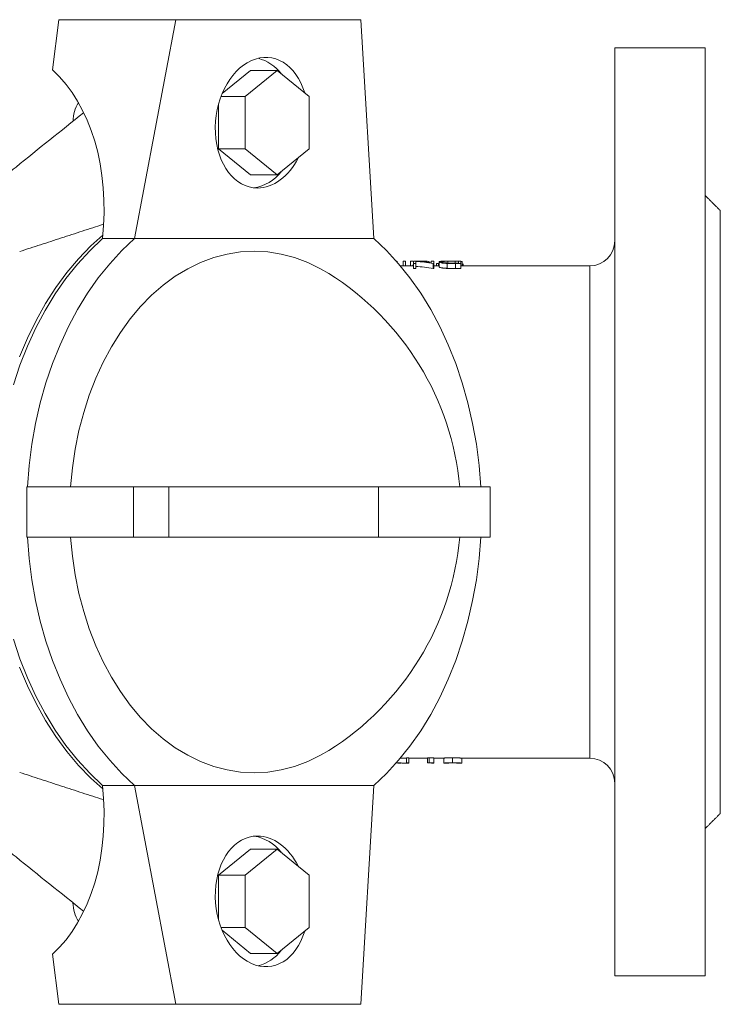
# Model space of a CAD drawing. Header units: millimetres. Extents: x 436 to 1001, y 323 to 860.
# Tile 2 of 5: x 537 to 676, y 323 to 519. Entities that reach past the tile are written whole.
import ezdxf

# ---------------------------------------------------------------- set-up
doc = ezdxf.new("R2010")
doc.units = ezdxf.units.MM

msp = doc.modelspace()

# ---------------------------------------------------------------- linework, layer by layer
at = {"color": 7, "linetype": 'Continuous', "lineweight": 15}
for p, q in [((543.06, 509.1), (544.31, 519.1)), ((544.31, 519.1), (567.64, 519.1)), ((567.64, 519.1), (559.38, 475.52)), ((567.64, 519.1), (604.41, 519.1)), ((604.41, 519.1), (607.02, 475.52)), ((655, 513.47), (673, 513.47)), ((655, 328.74), (655, 513.47)), ((673, 328.74), (673, 513.47)), ((582.49, 509), (576.84, 504.38)), ((587.8, 509), (581.43, 503.8)), ((587.8, 509), (582.49, 509)), ((594.16, 503.8), (587.8, 509)), ((581.43, 503.8), (576.61, 503.8)), ((581.43, 503.8), (581.43, 493.41)), ((594.16, 493.41), (594.16, 503.8)), ((576.13, 502.31), (576.13, 493.41)), ((581.43, 493.41), (576.13, 493.41)), ((576.13, 493.41), (582.49, 488.21)), ((581.43, 493.41), (587.8, 488.21)), ((587.8, 488.21), (594.16, 493.41)), ((587.8, 488.21), (582.49, 488.21)), ((676, 361.1), (676, 481.1)), ((553.02, 475.52), (559.38, 475.52)), ((559.38, 475.52), (607.02, 475.52)), ((613.35, 471.05), (612.88, 471.05)), ((614.77, 471.05), (614.3, 471.05)), ((614.9, 470.56), (614.9, 471.06)), ((614.9, 471.06), (615.01, 471.06)), ((615.37, 470.56), (614.9, 470.56)), ((614.9, 470.56), (614.9, 469.57)), ((615.37, 470.56), (615.37, 471)), ((615.37, 470.56), (615.37, 469.57)), ((617.66, 471.04), (615.51, 471.04)), ((618.47, 470.71), (618.47, 471.06)), ((618.47, 471.06), (618.94, 471.06)), ((618.94, 470.56), (618.84, 470.56)), ((618.94, 470.56), (618.94, 471.06)), ((618.94, 470.56), (618.94, 469.57)), ((622.7, 471.06), (624.33, 471.06)), ((623.85, 471.04), (623.25, 471.04)), ((624.33, 470.56), (623.27, 470.56)), ((623.49, 470.64), (623.85, 470.64)), ((623.85, 470.64), (623.85, 471.04)), ((624.33, 470.56), (624.33, 471.06)), ((624.33, 470.56), (624.33, 469.57)), ((615.37, 469.57), (614.9, 469.57)), ((618.94, 469.57), (618.84, 469.57)), ((624.33, 469.57), (623.27, 469.57)), ((650, 372.1), (650, 470.1)), ((537.95, 421.1), (537.95, 426.1)), ((559.16, 426.1), (537.95, 426.1)), ((559.16, 416.1), (559.16, 426.1)), ((566.23, 426.1), (559.16, 426.1)), ((566.23, 416.1), (566.23, 426.1)), ((607.95, 426.1), (566.23, 426.1)), ((607.95, 416.1), (607.95, 426.1)), ((630.21, 426.1), (607.95, 426.1)), ((537.95, 416.1), (537.95, 421.1)), ((559.16, 416.1), (537.95, 416.1)), ((566.23, 416.1), (559.16, 416.1)), ((607.95, 416.1), (566.23, 416.1)), ((630.21, 416.1), (607.95, 416.1)), ((613.55, 372.18), (614.02, 372.18)), ((613.55, 371.18), (613.55, 372.18)), ((613.55, 371.1), (613.55, 371.18)), ((613.55, 371.18), (614.02, 371.18)), ((614.02, 371.18), (614.02, 372.18)), ((614.02, 371.1), (614.02, 371.18)), ((618.53, 371.15), (617.72, 371.15)), ((618.03, 372.18), (619, 372.18)), ((618.03, 371.18), (619, 371.18)), ((618.53, 371.1), (618.53, 371.15)), ((619, 371.18), (619, 372.18)), ((619, 371.1), (619, 371.18)), ((553.02, 366.69), (559.38, 366.69)), ((559.38, 366.69), (607.02, 366.69)), ((567.64, 323.1), (559.38, 366.69)), ((604.41, 323.1), (607.02, 366.69)), ((582.49, 354), (576.13, 348.8)), ((587.8, 354), (581.43, 348.8)), ((587.8, 354), (582.49, 354)), ((594.16, 348.8), (587.8, 354)), ((581.43, 348.8), (576.13, 348.8)), ((576.13, 348.8), (576.13, 339.89)), ((581.43, 348.8), (581.43, 338.41)), ((594.16, 338.41), (594.16, 348.8)), ((581.43, 338.41), (576.61, 338.41)), ((576.84, 337.83), (582.49, 333.21)), ((581.43, 338.41), (587.8, 333.21)), ((587.8, 333.21), (594.16, 338.41)), ((587.8, 333.21), (582.49, 333.21)), ((543.06, 333.1), (544.31, 323.1)), ((655, 328.74), (673, 328.74)), ((544.31, 323.1), (567.64, 323.1)), ((567.64, 323.1), (604.41, 323.1))]:
    msp.add_line(p, q, dxfattribs=at)
at = {"color": 7, "linetype": 'Continuous', "lineweight": 15, "flags": 128}
for points in [[(535.27, 446.42), (536.58, 450.34), (538.07, 454.13), (539.74, 457.76), (541.58, 461.23), (543.58, 464.51), (545.74, 467.6), (548.04, 470.47), (550.47, 473.12), (553.02, 475.52)], [(536.51, 452.02), (538.06, 455.71), (539.79, 459.25), (541.69, 462.62), (543.74, 465.8), (545.93, 468.77), (548.27, 471.53), (550.72, 474.07), (553.08, 476.18)], [(538.08, 426.1), (538.42, 430.37), (538.96, 434.59), (539.7, 438.75), (540.63, 442.83), (541.76, 446.81), (543.07, 450.68), (544.56, 454.41), (546.22, 458), (548.05, 461.42), (550.04, 464.65), (552.18, 467.7), (554.45, 470.53), (556.86, 473.14), (559.38, 475.52)], [(607.02, 475.52), (609.54, 473.14), (611.95, 470.53), (614.22, 467.7), (616.36, 464.65), (618.35, 461.42), (620.18, 458), (621.84, 454.41), (623.33, 450.68), (624.64, 446.81), (625.77, 442.83), (626.7, 438.75), (627.44, 434.59), (627.98, 430.37), (628.32, 426.1)], [(546.66, 426.1), (547.02, 429.9), (547.58, 433.64), (548.33, 437.32), (549.27, 440.9), (550.39, 444.38), (551.69, 447.74), (553.17, 450.95), (554.8, 454), (556.59, 456.86), (558.53, 459.54), (560.59, 462), (562.79, 464.25), (565.09, 466.26), (567.49, 468.02), (569.97, 469.53), (572.53, 470.78), (575.15, 471.75), (577.81, 472.45), (580.5, 472.88), (583.2, 473.02), (585.9, 472.88), (588.59, 472.45), (591.25, 471.75), (593.87, 470.78), (596.43, 469.53), (598.05, 468.58)], [(559.38, 366.69), (556.86, 369.06), (554.45, 371.68), (552.18, 374.51), (550.04, 377.55), (548.05, 380.79), (546.22, 384.21), (544.56, 387.8), (543.07, 391.53), (541.76, 395.4), (540.63, 399.38), (539.7, 403.46), (538.96, 407.62), (538.42, 411.84), (538.08, 416.1)], [(598.05, 373.63), (596.43, 372.68), (593.87, 371.43), (591.25, 370.45), (588.59, 369.75), (585.9, 369.33), (583.2, 369.19), (580.5, 369.33), (577.81, 369.75), (575.15, 370.45), (572.53, 371.43), (569.97, 372.68), (567.49, 374.19), (565.09, 375.95), (562.79, 377.96), (560.59, 380.2), (558.53, 382.67), (556.59, 385.34), (554.8, 388.21), (553.17, 391.26), (551.69, 394.47), (550.39, 397.82), (549.27, 401.3), (548.33, 404.89), (547.58, 408.57), (547.02, 412.31), (546.66, 416.1)], [(628.32, 416.1), (627.98, 411.84), (627.44, 407.62), (626.7, 403.46), (625.77, 399.38), (624.64, 395.4), (623.33, 391.53), (621.84, 387.8), (620.18, 384.21), (618.35, 380.79), (616.36, 377.55), (614.22, 374.51), (611.95, 371.68), (609.54, 369.06), (607.02, 366.69)], [(553.02, 366.69), (550.47, 369.09), (548.04, 371.74), (545.74, 374.61), (543.58, 377.69), (541.58, 380.98), (539.74, 384.44), (538.07, 388.08), (536.58, 391.87), (535.27, 395.79)], [(553.08, 366.02), (550.72, 368.14), (548.27, 370.67), (545.93, 373.43), (543.74, 376.41), (541.69, 379.59), (539.79, 382.95), (538.06, 386.49), (536.51, 390.19)]]:
    msp.add_lwpolyline(points, dxfattribs=at)
at = {"color": 7, "linetype": 'Continuous', "lineweight": 15}
for centre, radius, start, end in [((581.74, 503.12), 8.61, 37.6072, 74.6721), ((554.55, 498.76), 7.4, 148.7398, 178.9628), ((582.01, 493.73), 8.17, 278.1794, 323.1697), ((650, 475.1), 5, 270, 0), ((568.35, 421.1), 56, 5.1225, 57.9722), ((568.35, 421.1), 56, 302.0278, 354.8775), ((650, 367.1), 5, 0, 90), ((582, 348.45), 8.2, 36.9184, 81.7326), ((554.54, 343.45), 7.4, 181.1552, 211.2627), ((581.92, 338.81), 8.3, 284.6067, 323.1141)]:
    msp.add_arc(centre, radius, start, end, dxfattribs=at)
for centre, major_axis, ratio, start_param, end_param in [((584.7, 498.6), (1.67, 12.95), 0.701248, 5.275921, 9.514807), ((524.61, 474.45), (9.56, 39.46), 0.686374, 4.903853, 5.924772), ((584.7, 498.6), (1.67, 12.95), 0.701248, 3.231622, 4.23878), ((524.61, 367.75), (-9.56, 39.46), 0.686374, 3.500006, 4.520925), ((584.7, 343.6), (-1.67, 12.95), 0.701248, 6.193156, 10.432043), ((584.7, 343.6), (-1.67, 12.95), 0.701248, 5.185998, 6.193156)]:
    msp.add_ellipse(centre, major_axis=major_axis, ratio=ratio, start_param=start_param, end_param=end_param, dxfattribs=at)
for points, knots in [([(549.23, 500.55), (544.75, 496.98), (537.31, 491.06), (527, 482.49), (520.42, 476.85), (516.78, 473.62), (516.03, 472.95)], [0, 0, 0, 0, 0.401168, 0.665954, 0.930727, 1, 1, 1, 1]), ([(611.47, 471.03), (611.52, 471.03), (611.7, 471.01), (611.73, 470.99), (611.74, 470.98)], [0, 0, 0, 0, 0.311207, 1, 1, 1, 1]), ([(619.92, 470.6), (619.9, 470.6), (619.88, 470.6), (619.86, 470.6), (619.85, 470.6), (619.84, 470.6), (619.84, 470.6), (619.84, 470.6), (619.84, 470.6), (619.83, 470.6), (619.83, 470.6), (619.8, 470.6), (619.77, 470.6), (619.72, 470.6), (619.7, 470.59), (619.66, 470.59), (619.65, 470.59), (619.63, 470.59), (619.62, 470.59), (619.6, 470.58), (619.59, 470.58), (619.57, 470.58), (619.56, 470.58), (619.54, 470.57), (619.54, 470.57), (619.52, 470.57), (619.52, 470.56), (619.51, 470.56), (619.5, 470.56), (619.49, 470.56), (619.49, 470.55), (619.49, 470.55), (619.49, 470.55), (619.49, 470.55), (619.49, 470.55), (619.49, 470.55), (619.49, 470.55), (619.48, 470.55), (619.48, 470.54), (619.48, 470.54)], [0, 0, 0, 0, 0.0625, 0.0625, 0.09375, 0.09375, 0.109375, 0.109375, 0.117188, 0.117188, 0.125, 0.125, 0.25, 0.25, 0.375, 0.375, 0.4375, 0.4375, 0.5, 0.5, 0.5625, 0.5625, 0.625, 0.625, 0.6875, 0.6875, 0.75, 0.75, 0.8125, 0.8125, 0.84375, 0.84375, 0.859375, 0.859375, 0.867188, 0.867188, 0.875, 0.875, 1, 1, 1, 1]), ([(620.02, 470.89), (620.02, 470.89), (620.02, 470.9), (620.02, 470.9), (620.02, 470.91), (620.02, 470.91), (620.03, 470.91), (620.03, 470.91), (620.03, 470.91), (620.03, 470.91), (620.03, 470.91), (620.03, 470.91), (620.03, 470.91), (620.03, 470.92), (620.04, 470.92), (620.04, 470.93), (620.05, 470.93), (620.05, 470.93), (620.05, 470.93), (620.06, 470.94), (620.07, 470.94), (620.09, 470.95), (620.09, 470.95), (620.1, 470.95), (620.1, 470.95), (620.11, 470.95), (620.11, 470.95), (620.12, 470.96), (620.13, 470.96), (620.15, 470.97), (620.16, 470.97), (620.17, 470.97), (620.17, 470.97), (620.18, 470.97), (620.19, 470.97), (620.21, 470.98), (620.22, 470.98), (620.25, 470.98), (620.26, 470.99), (620.27, 470.99), (620.28, 470.99), (620.31, 470.99), (620.33, 471), (620.37, 471), (620.4, 471), (620.47, 471.01), (620.52, 471.02), (620.6, 471.02), (620.63, 471.02), (620.67, 471.03), (620.69, 471.03), (620.71, 471.03), (620.72, 471.03), (620.73, 471.03), (620.74, 471.03), (620.81, 471.03), (620.88, 471.04), (620.98, 471.04), (621.01, 471.04), (621.09, 471.05), (621.13, 471.05), (621.2, 471.05), (621.24, 471.05), (621.3, 471.05), (621.32, 471.05), (621.35, 471.05), (621.36, 471.05), (621.38, 471.05), (621.39, 471.05), (621.44, 471.05), (621.48, 471.05), (621.54, 471.06), (621.56, 471.06), (621.6, 471.06), (621.61, 471.06), (621.62, 471.06), (621.63, 471.06), (621.64, 471.06), (621.65, 471.06), (621.73, 471.06), (621.82, 471.06), (621.95, 471.06), (621.99, 471.06), (622.08, 471.06), (622.13, 471.06), (622.22, 471.06), (622.26, 471.06), (622.33, 471.06), (622.35, 471.06), (622.38, 471.06), (622.39, 471.06), (622.41, 471.06), (622.41, 471.06), (622.42, 471.06), (622.42, 471.06), (622.43, 471.06), (622.43, 471.06), (622.49, 471.06), (622.58, 471.06), (622.7, 471.06)], [0, 0, 0, 0, 0.03125, 0.03125, 0.046875, 0.046875, 0.054688, 0.054688, 0.058594, 0.058594, 0.060547, 0.060547, 0.0625, 0.0625, 0.09375, 0.09375, 0.109375, 0.109375, 0.125, 0.125, 0.15625, 0.15625, 0.171875, 0.171875, 0.179688, 0.179688, 0.1875, 0.1875, 0.21875, 0.21875, 0.234375, 0.234375, 0.242188, 0.242188, 0.25, 0.25, 0.28125, 0.28125, 0.296875, 0.296875, 0.3125, 0.3125, 0.34375, 0.34375, 0.375, 0.375, 0.4375, 0.4375, 0.46875, 0.46875, 0.484375, 0.484375, 0.492188, 0.492188, 0.5, 0.5, 0.5625, 0.5625, 0.59375, 0.59375, 0.625, 0.625, 0.65625, 0.65625, 0.671875, 0.671875, 0.679688, 0.679688, 0.6875, 0.6875, 0.71875, 0.71875, 0.734375, 0.734375, 0.742188, 0.742188, 0.746094, 0.746094, 0.75, 0.75, 0.8125, 0.8125, 0.84375, 0.84375, 0.875, 0.875, 0.90625, 0.90625, 0.921875, 0.921875, 0.929688, 0.929688, 0.933594, 0.933594, 0.935547, 0.935547, 0.9375, 0.9375, 1, 1, 1, 1]), ([(621.6, 470.59), (621.56, 470.59), (621.52, 470.59), (621.48, 470.59), (621.46, 470.59), (621.44, 470.59), (621.44, 470.59), (621.43, 470.6), (621.43, 470.6), (621.42, 470.6), (621.42, 470.6), (621.42, 470.6), (621.42, 470.6), (621.36, 470.6), (621.3, 470.6), (621.18, 470.61), (621.12, 470.62), (621.04, 470.63), (621.01, 470.63), (620.96, 470.63), (620.94, 470.64), (620.89, 470.64), (620.86, 470.65), (620.82, 470.65), (620.79, 470.66), (620.72, 470.67), (620.67, 470.67), (620.59, 470.68), (620.55, 470.69), (620.49, 470.7), (620.47, 470.71), (620.45, 470.71), (620.44, 470.71), (620.42, 470.72), (620.41, 470.72), (620.33, 470.73), (620.27, 470.75), (620.2, 470.77), (620.18, 470.78), (620.15, 470.79), (620.14, 470.79), (620.13, 470.8), (620.12, 470.8), (620.12, 470.8), (620.11, 470.8), (620.11, 470.8), (620.11, 470.81), (620.09, 470.81), (620.08, 470.82), (620.06, 470.83), (620.06, 470.83), (620.05, 470.84), (620.04, 470.84), (620.03, 470.85), (620.03, 470.86), (620.03, 470.86), (620.03, 470.86), (620.02, 470.86), (620.02, 470.86), (620.02, 470.87), (620.02, 470.87), (620.02, 470.87), (620.02, 470.87), (620.02, 470.87), (620.02, 470.87), (620.02, 470.87), (620.02, 470.88), (620.02, 470.89)], [0, 0, 0, 0, 0.03125, 0.03125, 0.046875, 0.046875, 0.054688, 0.054688, 0.058594, 0.058594, 0.060547, 0.060547, 0.0625, 0.0625, 0.125, 0.125, 0.1875, 0.1875, 0.21875, 0.21875, 0.25, 0.25, 0.28125, 0.28125, 0.3125, 0.3125, 0.375, 0.375, 0.4375, 0.4375, 0.46875, 0.46875, 0.484375, 0.484375, 0.5, 0.5, 0.625, 0.625, 0.6875, 0.6875, 0.71875, 0.71875, 0.734375, 0.734375, 0.742188, 0.742188, 0.75, 0.75, 0.8125, 0.8125, 0.84375, 0.84375, 0.875, 0.875, 0.90625, 0.90625, 0.921875, 0.921875, 0.929688, 0.929688, 0.933594, 0.933594, 0.935547, 0.935547, 0.9375, 0.9375, 1, 1, 1, 1]), ([(620.49, 470.89), (620.49, 470.89), (620.49, 470.9), (620.49, 470.9), (620.49, 470.9), (620.49, 470.9), (620.49, 470.9), (620.49, 470.9), (620.49, 470.9), (620.5, 470.91), (620.5, 470.91), (620.5, 470.91), (620.5, 470.91), (620.51, 470.92), (620.52, 470.92), (620.54, 470.93), (620.55, 470.94), (620.56, 470.94), (620.56, 470.94), (620.57, 470.94), (620.57, 470.94), (620.57, 470.94), (620.58, 470.95), (620.59, 470.95), (620.59, 470.95), (620.61, 470.95), (620.62, 470.96), (620.63, 470.96), (620.64, 470.96), (620.65, 470.96), (620.65, 470.96), (620.7, 470.97), (620.75, 470.98), (620.81, 470.98), (620.83, 470.99), (620.86, 470.99), (620.87, 470.99), (620.92, 470.99), (620.95, 471), (621, 471), (621.02, 471), (621.06, 471), (621.08, 471.01), (621.13, 471.01), (621.17, 471.01), (621.29, 471.02), (621.38, 471.02), (621.48, 471.02), (621.49, 471.02), (621.51, 471.02), (621.52, 471.02), (621.56, 471.03), (621.58, 471.03), (621.61, 471.03), (621.61, 471.03), (621.61, 471.03), (621.61, 471.03), (621.62, 471.03), (621.62, 471.03), (621.62, 471.03), (621.63, 471.03), (621.64, 471.03), (621.66, 471.03), (621.69, 471.03), (621.72, 471.03), (621.75, 471.03)], [0, 0, 0, 0, 0.0625, 0.0625, 0.066406, 0.066406, 0.070312, 0.070312, 0.078125, 0.078125, 0.09375, 0.09375, 0.125, 0.125, 0.1875, 0.1875, 0.25, 0.25, 0.257812, 0.257812, 0.265625, 0.265625, 0.28125, 0.28125, 0.3125, 0.3125, 0.34375, 0.34375, 0.359375, 0.359375, 0.375, 0.375, 0.5, 0.5, 0.53125, 0.53125, 0.5625, 0.5625, 0.625, 0.625, 0.65625, 0.65625, 0.6875, 0.6875, 0.75, 0.75, 0.875, 0.875, 0.890625, 0.890625, 0.90625, 0.90625, 0.9375, 0.9375, 0.939453, 0.939453, 0.941406, 0.941406, 0.945312, 0.945312, 0.953125, 0.953125, 0.96875, 0.96875, 1, 1, 1, 1]), ([(621.87, 470.66), (621.8, 470.66), (621.75, 470.66), (621.72, 470.66), (621.71, 470.66), (621.71, 470.66), (621.71, 470.66), (621.7, 470.66), (621.7, 470.66), (621.69, 470.66), (621.68, 470.66), (621.67, 470.67), (621.65, 470.67), (621.62, 470.67), (621.59, 470.67), (621.55, 470.67), (621.54, 470.67), (621.52, 470.67), (621.5, 470.68), (621.47, 470.68), (621.44, 470.68), (621.37, 470.69), (621.33, 470.69), (621.24, 470.7), (621.2, 470.7), (621.14, 470.71), (621.12, 470.71), (621.09, 470.71), (621.08, 470.72), (621.06, 470.72), (621.05, 470.72), (620.97, 470.73), (620.9, 470.74), (620.83, 470.75), (620.83, 470.75), (620.82, 470.76), (620.82, 470.76), (620.81, 470.76), (620.8, 470.76), (620.78, 470.76), (620.76, 470.77), (620.72, 470.77), (620.7, 470.78), (620.67, 470.79), (620.67, 470.79), (620.66, 470.79), (620.65, 470.79), (620.64, 470.8), (620.63, 470.8), (620.6, 470.81), (620.58, 470.82), (620.57, 470.82), (620.57, 470.82), (620.56, 470.82), (620.56, 470.82), (620.56, 470.83), (620.55, 470.83), (620.54, 470.83), (620.54, 470.83), (620.52, 470.84), (620.52, 470.85), (620.5, 470.86), (620.5, 470.87), (620.49, 470.87), (620.49, 470.87), (620.49, 470.87), (620.49, 470.87), (620.49, 470.87), (620.49, 470.87), (620.49, 470.88), (620.49, 470.88), (620.49, 470.88), (620.49, 470.88), (620.49, 470.89)], [0, 0, 0, 0, 0.0625, 0.0625, 0.064453, 0.064453, 0.066406, 0.066406, 0.070312, 0.070312, 0.078125, 0.078125, 0.09375, 0.09375, 0.125, 0.125, 0.140625, 0.140625, 0.15625, 0.15625, 0.1875, 0.1875, 0.25, 0.25, 0.3125, 0.3125, 0.34375, 0.34375, 0.359375, 0.359375, 0.375, 0.375, 0.5, 0.5, 0.507812, 0.507812, 0.515625, 0.515625, 0.53125, 0.53125, 0.5625, 0.5625, 0.625, 0.625, 0.640625, 0.640625, 0.65625, 0.65625, 0.6875, 0.6875, 0.75, 0.75, 0.757812, 0.757812, 0.765625, 0.765625, 0.78125, 0.78125, 0.8125, 0.8125, 0.875, 0.875, 0.9375, 0.9375, 0.941406, 0.941406, 0.945312, 0.945312, 0.953125, 0.953125, 0.96875, 0.96875, 1, 1, 1, 1]), ([(623.27, 470.56), (623.17, 470.56), (623.09, 470.56), (622.99, 470.56), (622.96, 470.56), (622.91, 470.56), (622.9, 470.56), (622.88, 470.56), (622.87, 470.56), (622.86, 470.56), (622.86, 470.56), (622.85, 470.56), (622.85, 470.56), (622.85, 470.56), (622.85, 470.56), (622.77, 470.56), (622.7, 470.56), (622.59, 470.56), (622.56, 470.56), (622.51, 470.56), (622.49, 470.56), (622.47, 470.56), (622.46, 470.56), (622.44, 470.56), (622.44, 470.56), (622.43, 470.56), (622.43, 470.56), (622.35, 470.56), (622.27, 470.56), (622.17, 470.57), (622.13, 470.57), (622.08, 470.57), (622.07, 470.57), (622.05, 470.57), (622.04, 470.57), (622.03, 470.57), (622.02, 470.57), (622.01, 470.57), (622.01, 470.57), (621.97, 470.57), (621.93, 470.57), (621.88, 470.57), (621.87, 470.57), (621.84, 470.57), (621.83, 470.58), (621.82, 470.58), (621.82, 470.58), (621.81, 470.58), (621.8, 470.58), (621.75, 470.58), (621.68, 470.58), (621.6, 470.59)], [0, 0, 0, 0, 0.125, 0.125, 0.1875, 0.1875, 0.21875, 0.21875, 0.234375, 0.234375, 0.242188, 0.242188, 0.246094, 0.246094, 0.25, 0.25, 0.375, 0.375, 0.4375, 0.4375, 0.46875, 0.46875, 0.484375, 0.484375, 0.492188, 0.492188, 0.5, 0.5, 0.625, 0.625, 0.6875, 0.6875, 0.71875, 0.71875, 0.734375, 0.734375, 0.742188, 0.742188, 0.75, 0.75, 0.8125, 0.8125, 0.84375, 0.84375, 0.859375, 0.859375, 0.867188, 0.867188, 0.875, 0.875, 1, 1, 1, 1]), ([(621.75, 471.03), (621.83, 471.03), (621.89, 471.03), (621.94, 471.03), (621.95, 471.03), (621.96, 471.03), (621.97, 471.03), (621.99, 471.03), (622, 471.03), (622.05, 471.03), (622.08, 471.03), (622.13, 471.03), (622.13, 471.03), (622.14, 471.03), (622.14, 471.03), (622.15, 471.03), (622.16, 471.03), (622.18, 471.03), (622.2, 471.03), (622.24, 471.03), (622.27, 471.03), (622.37, 471.03), (622.43, 471.04), (622.5, 471.04), (622.51, 471.04), (622.53, 471.04), (622.53, 471.04), (622.56, 471.04), (622.57, 471.04), (622.62, 471.04), (622.65, 471.04), (622.74, 471.04), (622.81, 471.04), (622.88, 471.04), (622.88, 471.04), (622.88, 471.04), (622.88, 471.04), (622.89, 471.04), (622.89, 471.04), (622.9, 471.04), (622.9, 471.04), (622.92, 471.04), (622.93, 471.04), (622.98, 471.04), (623, 471.04), (623.1, 471.04), (623.17, 471.04), (623.25, 471.04)], [0, 0, 0, 0, 0.125, 0.125, 0.140625, 0.140625, 0.15625, 0.15625, 0.1875, 0.1875, 0.25, 0.25, 0.257812, 0.257812, 0.265625, 0.265625, 0.28125, 0.28125, 0.3125, 0.3125, 0.375, 0.375, 0.5, 0.5, 0.515625, 0.515625, 0.53125, 0.53125, 0.5625, 0.5625, 0.625, 0.625, 0.75, 0.75, 0.753906, 0.753906, 0.757812, 0.757812, 0.765625, 0.765625, 0.78125, 0.78125, 0.8125, 0.8125, 0.875, 0.875, 1, 1, 1, 1]), ([(623.49, 470.64), (623.31, 470.64), (623.18, 470.64), (623.08, 470.64), (623.07, 470.64), (623.07, 470.64), (623.07, 470.64), (623.06, 470.64), (623.06, 470.64), (623.04, 470.64), (623.03, 470.64), (623.01, 470.64), (622.99, 470.64), (622.94, 470.64), (622.9, 470.64), (622.8, 470.64), (622.74, 470.64), (622.67, 470.64), (622.66, 470.64), (622.64, 470.64), (622.63, 470.64), (622.6, 470.64), (622.59, 470.64), (622.53, 470.64), (622.5, 470.64), (622.4, 470.64), (622.33, 470.64), (622.27, 470.64), (622.26, 470.64), (622.25, 470.64), (622.25, 470.64), (622.23, 470.65), (622.22, 470.65), (622.2, 470.65), (622.18, 470.65), (622.13, 470.65), (622.1, 470.65), (622.06, 470.65), (622.06, 470.65), (622.04, 470.65), (622.04, 470.65), (622.01, 470.65), (622, 470.65), (621.95, 470.65), (621.91, 470.65), (621.87, 470.66)], [0, 0, 0, 0, 0.25, 0.25, 0.253906, 0.253906, 0.257812, 0.257812, 0.265625, 0.265625, 0.28125, 0.28125, 0.3125, 0.3125, 0.375, 0.375, 0.5, 0.5, 0.515625, 0.515625, 0.53125, 0.53125, 0.5625, 0.5625, 0.625, 0.625, 0.75, 0.75, 0.757812, 0.757812, 0.765625, 0.765625, 0.78125, 0.78125, 0.8125, 0.8125, 0.875, 0.875, 0.890625, 0.890625, 0.90625, 0.90625, 0.9375, 0.9375, 1, 1, 1, 1]), ([(624.59, 470.93), (624.58, 470.95), (624.56, 470.97), (624.38, 470.99), (624.33, 470.99)], [0, 0, 0, 0, 0.718586, 1, 1, 1, 1]), ([(621.6, 469.6), (621.54, 469.6), (621.41, 469.61), (621.18, 469.62), (620.96, 469.64), (620.76, 469.67), (620.58, 469.69), (620.39, 469.73), (620.22, 469.77), (620.1, 469.81), (620.04, 469.85), (620.02, 469.87), (620.02, 469.89), (620.02, 469.89)], [0, 0, 0, 0, 0.062536, 0.125058, 0.249979, 0.312506, 0.375027, 0.499985, 0.624935, 0.749924, 0.874925, 0.937458, 1, 1, 1, 1]), ([(623.27, 469.57), (623.13, 469.57), (622.84, 469.57), (622.42, 469.57), (622.08, 469.58), (621.8, 469.59), (621.67, 469.59), (621.6, 469.6)], [0, 0, 0, 0, 0.250034, 0.500045, 0.750016, 0.875011, 1, 1, 1, 1]), ([(620.95, 372.1), (620.95, 372.1), (620.95, 372.1), (620.96, 372.11), (620.99, 372.11), (621.04, 372.12), (621.11, 372.13), (621.21, 372.14), (621.36, 372.15), (621.5, 372.16), (621.66, 372.17), (621.85, 372.17), (622.04, 372.18), (622.25, 372.18), (622.44, 372.19), (622.59, 372.19), (622.67, 372.19), (622.71, 372.19)], [0, 0, 0, 0, 0.062539, 0.125076, 0.250126, 0.312656, 0.375184, 0.500074, 0.56258, 0.625079, 0.696618, 0.750032, 0.812525, 0.874998, 0.937472, 0.968733, 1, 1, 1, 1]), ([(620.95, 371.1), (620.95, 371.1), (620.95, 371.1), (620.95, 371.1), (620.95, 371.1), (620.95, 371.1), (620.95, 371.1), (620.95, 371.1), (620.95, 371.1), (620.95, 371.1), (620.95, 371.1), (620.95, 371.1), (620.95, 371.1), (620.95, 371.1), (620.96, 371.11), (620.96, 371.11), (620.96, 371.11), (620.97, 371.11), (620.97, 371.11), (620.98, 371.11), (620.99, 371.11), (620.99, 371.11), (621, 371.11), (621, 371.11), (621, 371.11), (621, 371.11), (621, 371.11), (621, 371.11), (621, 371.11), (621.01, 371.12), (621.02, 371.12), (621.03, 371.12), (621.03, 371.12), (621.03, 371.12), (621.04, 371.12), (621.04, 371.12), (621.04, 371.12), (621.06, 371.12), (621.07, 371.12), (621.12, 371.13), (621.14, 371.13), (621.18, 371.14), (621.19, 371.14), (621.22, 371.14), (621.24, 371.14), (621.29, 371.14), (621.32, 371.15), (621.39, 371.15), (621.41, 371.15), (621.44, 371.16), (621.46, 371.16), (621.47, 371.16), (621.48, 371.16), (621.49, 371.16), (621.5, 371.16), (621.55, 371.16), (621.61, 371.16), (621.67, 371.17), (621.69, 371.17), (621.72, 371.17), (621.73, 371.17), (621.76, 371.17), (621.78, 371.17), (621.81, 371.17), (621.82, 371.17), (621.87, 371.18), (621.9, 371.18), (621.95, 371.18), (621.97, 371.18), (622, 371.18), (622.02, 371.18), (622.07, 371.18), (622.1, 371.18), (622.16, 371.18), (622.18, 371.18), (622.2, 371.19), (622.21, 371.19), (622.23, 371.19), (622.24, 371.19), (622.29, 371.19), (622.33, 371.19), (622.38, 371.19), (622.4, 371.19), (622.44, 371.19), (622.46, 371.19), (622.5, 371.19), (622.52, 371.19), (622.54, 371.19), (622.55, 371.19), (622.57, 371.19), (622.57, 371.19), (622.58, 371.19), (622.58, 371.19), (622.59, 371.19), (622.59, 371.19), (622.62, 371.19), (622.65, 371.19), (622.71, 371.19)], [0, 0, 0, 0, 0.03125, 0.03125, 0.046875, 0.046875, 0.054688, 0.054688, 0.058594, 0.058594, 0.060547, 0.060547, 0.0625, 0.0625, 0.09375, 0.09375, 0.125, 0.125, 0.1875, 0.1875, 0.21875, 0.21875, 0.234375, 0.234375, 0.242188, 0.242188, 0.246094, 0.246094, 0.25, 0.25, 0.28125, 0.28125, 0.296875, 0.296875, 0.304688, 0.304688, 0.3125, 0.3125, 0.375, 0.375, 0.4375, 0.4375, 0.46875, 0.46875, 0.5, 0.5, 0.5625, 0.5625, 0.59375, 0.59375, 0.609375, 0.609375, 0.617188, 0.617188, 0.625, 0.625, 0.6875, 0.6875, 0.703125, 0.703125, 0.71875, 0.71875, 0.734375, 0.734375, 0.75, 0.75, 0.78125, 0.78125, 0.796875, 0.796875, 0.8125, 0.8125, 0.84375, 0.84375, 0.859375, 0.859375, 0.867188, 0.867188, 0.875, 0.875, 0.90625, 0.90625, 0.921875, 0.921875, 0.9375, 0.9375, 0.953125, 0.953125, 0.960938, 0.960938, 0.964844, 0.964844, 0.966797, 0.966797, 0.96875, 0.96875, 1, 1, 1, 1]), ([(621.42, 371.1), (621.42, 371.1), (621.42, 371.1), (621.42, 371.1), (621.42, 371.1), (621.42, 371.1), (621.42, 371.1), (621.43, 371.11), (621.43, 371.11), (621.43, 371.11), (621.43, 371.11), (621.44, 371.11), (621.44, 371.11), (621.45, 371.11), (621.45, 371.11), (621.46, 371.11), (621.46, 371.11), (621.46, 371.11), (621.46, 371.11), (621.46, 371.11), (621.46, 371.11), (621.47, 371.11), (621.47, 371.11), (621.47, 371.11), (621.48, 371.11), (621.48, 371.11), (621.48, 371.11), (621.49, 371.11), (621.49, 371.12), (621.49, 371.12), (621.49, 371.12), (621.5, 371.12), (621.51, 371.12), (621.52, 371.12), (621.53, 371.12), (621.54, 371.12), (621.55, 371.12), (621.56, 371.12), (621.57, 371.12), (621.57, 371.12), (621.57, 371.12), (621.58, 371.12), (621.58, 371.13), (621.6, 371.13), (621.61, 371.13), (621.67, 371.13), (621.73, 371.14), (621.8, 371.14), (621.81, 371.14), (621.82, 371.14), (621.82, 371.14), (621.84, 371.14), (621.85, 371.14), (621.88, 371.14), (621.9, 371.14), (621.96, 371.15), (622.01, 371.15), (622.06, 371.15), (622.07, 371.15), (622.08, 371.15), (622.08, 371.15), (622.1, 371.15), (622.12, 371.15), (622.16, 371.15), (622.18, 371.15), (622.26, 371.16), (622.31, 371.16), (622.38, 371.16), (622.4, 371.16), (622.43, 371.16), (622.44, 371.16), (622.48, 371.16), (622.51, 371.16), (622.54, 371.16), (622.54, 371.16), (622.55, 371.16), (622.55, 371.16), (622.55, 371.16), (622.56, 371.16), (622.56, 371.16), (622.57, 371.16), (622.59, 371.16), (622.6, 371.16), (622.65, 371.16), (622.68, 371.16), (622.72, 371.16)], [0, 0, 0, 0, 0.0625, 0.0625, 0.078125, 0.078125, 0.09375, 0.09375, 0.125, 0.125, 0.15625, 0.15625, 0.1875, 0.1875, 0.25, 0.25, 0.253906, 0.253906, 0.257812, 0.257812, 0.265625, 0.265625, 0.28125, 0.28125, 0.3125, 0.3125, 0.320312, 0.320312, 0.328125, 0.328125, 0.34375, 0.34375, 0.375, 0.375, 0.40625, 0.40625, 0.4375, 0.4375, 0.445312, 0.445312, 0.453125, 0.453125, 0.46875, 0.46875, 0.5, 0.5, 0.625, 0.625, 0.632812, 0.632812, 0.640625, 0.640625, 0.65625, 0.65625, 0.6875, 0.6875, 0.75, 0.75, 0.757812, 0.757812, 0.765625, 0.765625, 0.78125, 0.78125, 0.8125, 0.8125, 0.875, 0.875, 0.890625, 0.890625, 0.90625, 0.90625, 0.9375, 0.9375, 0.939453, 0.939453, 0.941406, 0.941406, 0.945312, 0.945312, 0.953125, 0.953125, 0.96875, 0.96875, 1, 1, 1, 1]), ([(622.72, 371.15), (622.68, 371.15), (622.65, 371.15), (622.6, 371.15), (622.59, 371.15), (622.57, 371.15), (622.57, 371.15), (622.56, 371.15), (622.55, 371.15), (622.55, 371.15), (622.55, 371.15), (622.51, 371.15), (622.49, 371.15), (622.43, 371.15), (622.4, 371.15), (622.31, 371.15), (622.26, 371.14), (622.15, 371.14), (622.1, 371.14), (622.03, 371.14), (622.01, 371.14), (621.97, 371.14), (621.96, 371.14), (621.94, 371.14), (621.93, 371.14), (621.9, 371.13), (621.88, 371.13), (621.85, 371.13), (621.84, 371.13), (621.82, 371.13), (621.81, 371.13), (621.78, 371.13), (621.76, 371.13), (621.74, 371.13), (621.73, 371.13), (621.72, 371.13), (621.71, 371.13), (621.69, 371.12), (621.68, 371.12), (621.65, 371.12), (621.65, 371.12), (621.64, 371.12), (621.63, 371.12), (621.6, 371.12), (621.58, 371.12), (621.55, 371.12), (621.54, 371.12), (621.53, 371.11), (621.53, 371.11), (621.52, 371.11), (621.52, 371.11), (621.5, 371.11), (621.49, 371.11), (621.48, 371.11), (621.48, 371.11), (621.47, 371.11), (621.47, 371.11), (621.47, 371.11), (621.47, 371.11), (621.46, 371.11), (621.46, 371.11), (621.45, 371.11), (621.45, 371.11), (621.44, 371.1), (621.44, 371.1), (621.43, 371.1), (621.43, 371.1), (621.43, 371.1), (621.42, 371.1), (621.42, 371.1), (621.42, 371.1), (621.42, 371.1), (621.42, 371.1), (621.42, 371.1), (621.42, 371.1), (621.42, 371.1)], [0, 0, 0, 0, 0.03125, 0.03125, 0.046875, 0.046875, 0.054688, 0.054688, 0.058594, 0.058594, 0.0625, 0.0625, 0.09375, 0.09375, 0.125, 0.125, 0.1875, 0.1875, 0.25, 0.25, 0.28125, 0.28125, 0.296875, 0.296875, 0.3125, 0.3125, 0.34375, 0.34375, 0.359375, 0.359375, 0.375, 0.375, 0.40625, 0.40625, 0.421875, 0.421875, 0.4375, 0.4375, 0.46875, 0.46875, 0.484375, 0.484375, 0.5, 0.5, 0.5625, 0.5625, 0.59375, 0.59375, 0.609375, 0.609375, 0.625, 0.625, 0.6875, 0.6875, 0.703125, 0.703125, 0.710938, 0.710938, 0.71875, 0.71875, 0.75, 0.75, 0.8125, 0.8125, 0.84375, 0.84375, 0.875, 0.875, 0.9375, 0.9375, 0.953125, 0.953125, 0.96875, 0.96875, 1, 1, 1, 1]), ([(622.71, 372.19), (622.74, 372.19), (622.82, 372.19), (622.98, 372.19), (623.24, 372.18), (623.59, 372.17), (623.94, 372.16), (624.15, 372.14), (624.28, 372.13), (624.38, 372.12), (624.46, 372.11), (624.5, 372.11), (624.52, 372.1), (624.52, 372.1), (624.52, 372.1)], [0, 0, 0, 0, 0.031292, 0.062577, 0.125104, 0.249805, 0.370947, 0.499484, 0.562058, 0.624626, 0.749695, 0.874827, 0.937412, 1, 1, 1, 1]), ([(622.71, 371.19), (622.73, 371.19), (622.75, 371.19), (622.78, 371.19), (622.79, 371.19), (622.8, 371.19), (622.81, 371.19), (622.81, 371.19), (622.81, 371.19), (622.82, 371.19), (622.82, 371.19), (622.84, 371.19), (622.86, 371.19), (622.9, 371.19), (622.92, 371.19), (623.01, 371.19), (623.09, 371.19), (623.24, 371.18), (623.31, 371.18), (623.41, 371.18), (623.45, 371.18), (623.5, 371.18), (623.52, 371.18), (623.55, 371.18), (623.56, 371.18), (623.7, 371.17), (623.82, 371.17), (623.96, 371.16), (624.01, 371.15), (624.08, 371.15), (624.1, 371.15), (624.14, 371.15), (624.16, 371.14), (624.2, 371.14), (624.21, 371.14), (624.24, 371.14), (624.24, 371.14), (624.26, 371.14), (624.27, 371.13), (624.29, 371.13), (624.3, 371.13), (624.32, 371.13), (624.33, 371.13), (624.34, 371.13), (624.34, 371.13), (624.34, 371.13), (624.34, 371.13), (624.35, 371.13), (624.35, 371.13), (624.37, 371.12), (624.39, 371.12), (624.42, 371.12), (624.42, 371.12), (624.44, 371.12), (624.44, 371.12), (624.44, 371.12), (624.45, 371.12), (624.45, 371.12), (624.45, 371.12), (624.45, 371.12), (624.45, 371.11), (624.46, 371.11), (624.47, 371.11), (624.49, 371.11), (624.49, 371.11), (624.5, 371.11), (624.5, 371.11), (624.5, 371.11), (624.5, 371.11), (624.5, 371.11), (624.5, 371.11), (624.51, 371.11), (624.51, 371.11), (624.51, 371.11), (624.51, 371.11), (624.51, 371.11), (624.51, 371.1), (624.51, 371.1), (624.51, 371.1), (624.51, 371.1), (624.51, 371.1), (624.51, 371.1), (624.51, 371.1), (624.52, 371.1), (624.52, 371.1), (624.52, 371.1)], [0, 0, 0, 0, 0.015625, 0.015625, 0.023438, 0.023438, 0.027344, 0.027344, 0.029297, 0.029297, 0.03125, 0.03125, 0.046875, 0.046875, 0.0625, 0.0625, 0.125, 0.125, 0.1875, 0.1875, 0.21875, 0.21875, 0.234375, 0.234375, 0.25, 0.25, 0.375, 0.375, 0.4375, 0.4375, 0.46875, 0.46875, 0.5, 0.5, 0.53125, 0.53125, 0.546875, 0.546875, 0.5625, 0.5625, 0.59375, 0.59375, 0.609375, 0.609375, 0.617188, 0.617188, 0.621094, 0.621094, 0.625, 0.625, 0.6875, 0.6875, 0.71875, 0.71875, 0.734375, 0.734375, 0.742188, 0.742188, 0.746094, 0.746094, 0.75, 0.75, 0.8125, 0.8125, 0.84375, 0.84375, 0.859375, 0.859375, 0.867188, 0.867188, 0.875, 0.875, 0.90625, 0.90625, 0.921875, 0.921875, 0.929688, 0.929688, 0.933594, 0.933594, 0.935547, 0.935547, 0.9375, 0.9375, 1, 1, 1, 1]), ([(622.72, 371.16), (622.8, 371.16), (622.86, 371.16), (622.9, 371.16), (622.9, 371.16), (622.91, 371.16), (622.91, 371.16), (622.92, 371.16), (622.92, 371.16), (622.93, 371.16), (622.94, 371.16), (622.96, 371.16), (622.97, 371.16), (623.02, 371.16), (623.05, 371.16), (623.08, 371.16), (623.09, 371.16), (623.1, 371.16), (623.11, 371.16), (623.13, 371.16), (623.14, 371.16), (623.18, 371.16), (623.21, 371.15), (623.25, 371.15), (623.27, 371.15), (623.29, 371.15), (623.3, 371.15), (623.34, 371.15), (623.37, 371.15), (623.44, 371.15), (623.48, 371.15), (623.57, 371.14), (623.61, 371.14), (623.65, 371.14), (623.66, 371.14), (623.67, 371.14), (623.68, 371.14), (623.7, 371.14), (623.72, 371.13), (623.76, 371.13), (623.79, 371.13), (623.82, 371.13), (623.82, 371.13), (623.82, 371.13), (623.82, 371.13), (623.82, 371.13), (623.83, 371.13), (623.83, 371.13), (623.84, 371.13), (623.86, 371.12), (623.87, 371.12), (623.89, 371.12), (623.91, 371.12), (623.93, 371.12), (623.93, 371.12), (623.94, 371.12), (623.94, 371.12), (623.95, 371.12), (623.95, 371.12), (623.96, 371.12), (623.96, 371.11), (623.98, 371.11), (623.99, 371.11), (624, 371.11), (624, 371.11), (624, 371.11), (624, 371.11), (624.01, 371.11), (624.01, 371.11), (624.01, 371.11), (624.02, 371.11), (624.03, 371.11), (624.03, 371.11), (624.04, 371.11), (624.04, 371.11), (624.04, 371.11), (624.04, 371.11), (624.04, 371.11), (624.04, 371.11), (624.04, 371.11), (624.04, 371.11), (624.04, 371.1), (624.04, 371.1), (624.04, 371.1), (624.05, 371.1), (624.05, 371.1)], [0, 0, 0, 0, 0.0625, 0.0625, 0.064453, 0.064453, 0.066406, 0.066406, 0.070312, 0.070312, 0.078125, 0.078125, 0.09375, 0.09375, 0.125, 0.125, 0.132812, 0.132812, 0.140625, 0.140625, 0.15625, 0.15625, 0.1875, 0.1875, 0.203125, 0.203125, 0.21875, 0.21875, 0.25, 0.25, 0.3125, 0.3125, 0.375, 0.375, 0.390625, 0.390625, 0.40625, 0.40625, 0.4375, 0.4375, 0.5, 0.5, 0.503906, 0.503906, 0.507812, 0.507812, 0.515625, 0.515625, 0.53125, 0.53125, 0.5625, 0.5625, 0.625, 0.625, 0.632812, 0.632812, 0.640625, 0.640625, 0.65625, 0.65625, 0.6875, 0.6875, 0.75, 0.75, 0.757812, 0.757812, 0.765625, 0.765625, 0.78125, 0.78125, 0.8125, 0.8125, 0.875, 0.875, 0.878906, 0.878906, 0.882812, 0.882812, 0.890625, 0.890625, 0.90625, 0.90625, 0.9375, 0.9375, 1, 1, 1, 1]), ([(623.85, 371.12), (623.83, 371.12), (623.82, 371.12), (623.8, 371.12), (623.8, 371.12), (623.79, 371.12), (623.79, 371.12), (623.78, 371.12), (623.78, 371.12), (623.75, 371.12), (623.72, 371.13), (623.67, 371.13), (623.65, 371.13), (623.62, 371.13), (623.61, 371.13), (623.59, 371.13), (623.58, 371.13), (623.54, 371.13), (623.53, 371.14), (623.48, 371.14), (623.46, 371.14), (623.41, 371.14), (623.38, 371.14), (623.33, 371.14), (623.3, 371.14), (623.24, 371.14), (623.22, 371.14), (623.17, 371.14), (623.16, 371.15), (623.13, 371.15), (623.11, 371.15), (623.07, 371.15), (623.03, 371.15), (622.97, 371.15), (622.95, 371.15), (622.9, 371.15), (622.88, 371.15), (622.86, 371.15), (622.85, 371.15), (622.84, 371.15), (622.83, 371.15), (622.83, 371.15), (622.82, 371.15), (622.8, 371.15), (622.76, 371.15), (622.72, 371.15)], [0, 0, 0, 0, 0.0625, 0.0625, 0.09375, 0.09375, 0.109375, 0.109375, 0.125, 0.125, 0.25, 0.25, 0.3125, 0.3125, 0.34375, 0.34375, 0.375, 0.375, 0.4375, 0.4375, 0.5, 0.5, 0.5625, 0.5625, 0.625, 0.625, 0.6875, 0.6875, 0.71875, 0.71875, 0.75, 0.75, 0.8125, 0.8125, 0.875, 0.875, 0.90625, 0.90625, 0.921875, 0.921875, 0.929688, 0.929688, 0.9375, 0.9375, 1, 1, 1, 1]), ([(624.05, 371.1), (624.05, 371.1), (624.05, 371.1), (624.05, 371.1), (624.05, 371.1), (624.05, 371.1), (624.05, 371.1), (624.05, 371.1), (624.05, 371.1), (624.04, 371.1), (624.04, 371.1), (624.04, 371.1), (624.04, 371.1), (624.03, 371.1), (624.02, 371.11), (624, 371.11), (624, 371.11), (623.99, 371.11), (623.98, 371.11), (623.97, 371.11), (623.96, 371.11), (623.94, 371.11), (623.94, 371.11), (623.93, 371.11), (623.93, 371.11), (623.92, 371.11), (623.91, 371.11), (623.9, 371.11), (623.9, 371.11), (623.9, 371.11), (623.9, 371.11), (623.9, 371.11), (623.9, 371.11), (623.89, 371.12), (623.89, 371.12), (623.89, 371.12), (623.88, 371.12), (623.87, 371.12), (623.86, 371.12), (623.85, 371.12)], [0, 0, 0, 0, 0.0625, 0.0625, 0.078125, 0.078125, 0.085938, 0.085938, 0.09375, 0.09375, 0.125, 0.125, 0.25, 0.25, 0.5, 0.5, 0.5625, 0.5625, 0.625, 0.625, 0.75, 0.75, 0.78125, 0.78125, 0.8125, 0.8125, 0.875, 0.875, 0.878906, 0.878906, 0.882812, 0.882812, 0.890625, 0.890625, 0.90625, 0.90625, 0.9375, 0.9375, 1, 1, 1, 1]), ([(549.23, 341.66), (544.75, 345.23), (537.31, 351.15), (527, 359.71), (520.42, 365.35), (516.78, 368.59), (516.03, 369.26)], [0, 0, 0, 0, 0.401168, 0.665954, 0.930727, 1, 1, 1, 1])]:
    msp.add_open_spline(points, degree=3, knots=knots, dxfattribs=at)
for points, degree in [([(676, 481.1), (673, 484.1)], 1), ([(536.53, 472.95), (553.15, 478.37)], 1), ([(612.88, 471.05), (612.88, 470.71), (612.88, 470.38), (612.88, 470.05)], 3), ([(613.35, 471.05), (613.35, 470.71), (613.35, 470.38), (613.35, 470.05)], 3), ([(614.3, 471.05), (614.3, 470.71), (614.3, 470.38), (614.3, 470.05)], 3), ([(615.01, 471.06), (616.16, 471), (617.32, 470.89), (618.47, 470.71)], 3), ([(618.84, 470.56), (617.69, 470.76), (616.53, 470.91), (615.37, 471)], 3), ([(618.2, 470.83), (618.02, 470.92), (617.84, 470.99), (617.66, 471.04)], 3), ([(618.84, 470.56), (618.84, 470.23), (618.84, 469.9), (618.84, 469.57)], 3), ([(619.48, 470.54), (619.48, 470.39), (619.48, 470.25), (619.48, 470.1)], 3), ([(619.92, 470.6), (619.92, 470.44), (619.92, 470.27), (619.92, 470.1)], 3), ([(620.02, 470.89), (620.02, 470.56), (620.02, 470.22), (620.02, 469.89)], 3), ([(621.6, 470.59), (621.6, 470.26), (621.6, 469.93), (621.6, 469.6)], 3), ([(621.75, 471.03), (621.75, 470.91), (621.75, 470.79), (621.75, 470.66)], 3), ([(623.25, 471.04), (623.25, 470.9), (623.25, 470.77), (623.25, 470.64)], 3), ([(623.27, 470.56), (623.27, 470.23), (623.27, 469.9), (623.27, 469.57)], 3), ([(624.59, 470.93), (624.59, 470.65), (624.59, 470.38), (624.59, 470.1)], 3), ([(624.8, 470.48), (624.8, 470.35), (624.8, 470.23), (624.8, 470.1)], 3), ([(614.9, 470.1), (612.31, 470.1)], 1), ([(614.77, 470.32), (614.77, 470.23), (614.77, 470.14), (614.77, 470.05)], 3), ([(618.84, 469.57), (617.69, 469.77), (616.53, 469.92), (615.37, 470)], 3), ([(620.02, 470.1), (618.94, 470.1)], 1), ([(650, 470.1), (624.33, 470.1)], 1), ([(630.21, 416.1), (630.21, 426.1)], 1), ([(611.81, 371.15), (611.37, 371.14)], 1), ([(611.39, 371.16), (613.55, 371.12)], 1), ([(611.81, 371.1), (612.39, 371.1)], 1), ([(612.39, 372.1), (613.55, 372.1)], 1), ([(613.55, 371.1), (614.02, 371.1)], 1), ([(614.02, 372.1), (617.72, 372.1)], 1), ([(617.72, 372.15), (617.82, 372.16), (617.93, 372.17), (618.03, 372.18)], 3), ([(617.72, 371.15), (617.72, 371.49), (617.72, 371.82), (617.72, 372.15)], 3), ([(617.72, 371.15), (617.82, 371.16), (617.93, 371.17), (618.03, 371.18)], 3), ([(618.03, 371.18), (618.03, 371.52), (618.03, 371.85), (618.03, 372.18)], 3), ([(618.53, 371.1), (619, 371.1)], 1), ([(619, 372.1), (620.96, 372.1)], 1), ([(620.95, 371.1), (620.95, 371.44), (620.95, 371.77), (620.95, 372.1)], 3), ([(620.95, 371.1), (621.44, 371.1)], 1), ([(622.71, 371.19), (622.71, 371.52), (622.71, 371.86), (622.71, 372.19)], 3), ([(624.03, 371.1), (624.52, 371.1)], 1), ([(624.51, 372.1), (650, 372.1)], 1), ([(624.52, 371.1), (624.52, 371.44), (624.52, 371.77), (624.52, 372.1)], 3), ([(536.53, 369.26), (553.15, 363.84)], 1), ([(673, 358.1), (676, 361.1)], 1)]:
    msp.add_open_spline(points, degree=degree, dxfattribs=at)

doc.saveas('drawing.dxf')
